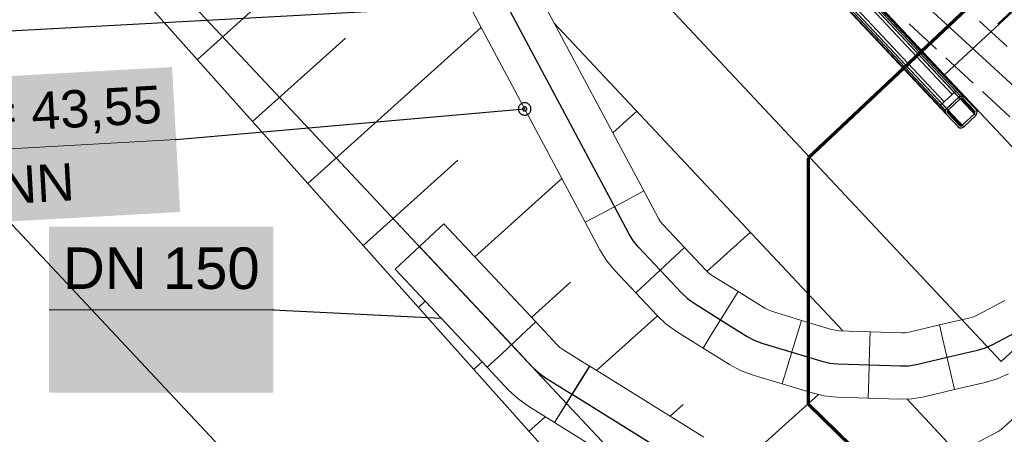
# Model space of a CAD drawing. Extents: x -779 to 790, y -208 to 633.
# Tile 34 of 232: x -247 to -199, y -6 to 14. Entities that reach past the tile are written whole.
import ezdxf
from ezdxf.lldxf.tags import DXFTag

# ---------------------------------------------------------------- set-up
doc = ezdxf.new("R2010")
doc.units = 0
doc.layers.get('0').update_dxf_attribs({"lineweight": 25})
for name, color, linetype, lineweight, true_color in [('01AFU Allgemein Bemaßung-A07F5V4RWF', 7, 'Continuous', 25, 0x848484), ('20 Bodenplatte-A07F5V4PWF', 7, 'Continuous', 25, 0x848484), ('20 Fenster als Fassade-A07F5V52WF', 9, 'Continuous', 25, 0x808080), ('20 Fundament-A07F5V4OWF', 7, 'Continuous', 25, 0x848484), ('30 Baugrubenplanung', 7, 'Continuous', 25, 0x848484), ('ELT Leerrohre', 1, 'Continuous', 35, 0xff0000), ('S_Kaltwasser', 3, 'Continuous', 35, 0x00ff00), ('S_Mass', 150, 'Continuous', 25, 0x007fff), ('S_Regenwasser_Grundleitung', 7, 'Continuous', 70, 0x0080ff), ('X_Mass', 150, 'Continuous', 25, 0x007fff)]:
    doc.layers.add(name, color=color, linetype=linetype, lineweight=lineweight, true_color=true_color)
doc.styles.get("Standard").update_dxf_attribs({"font": 'arial.ttf'})
tags = doc.linetypes.add('STRICHPUNKT2', pattern=[12.7, 6.35, -3.175, 0, -3.175]).pattern_tags.tags
tags[10:11] = [DXFTag(74, 4), DXFTag(75, 0), DXFTag(340, '0'), DXFTag(46, 0.0), DXFTag(50, 0.0), DXFTag(44, 0.0), DXFTag(45, 0.0)]
tags[8:9] = [DXFTag(74, 4), DXFTag(75, 0), DXFTag(340, '0'), DXFTag(46, 0.0), DXFTag(50, 0.0), DXFTag(44, 0.0), DXFTag(45, 0.0)]
tags[6:7] = [DXFTag(74, 4), DXFTag(75, 0), DXFTag(340, '0'), DXFTag(46, 0.0), DXFTag(50, 0.0), DXFTag(44, 0.0), DXFTag(45, 0.0)]
tags[4:5] = [DXFTag(74, 4), DXFTag(75, 0), DXFTag(340, '0'), DXFTag(46, 0.0), DXFTag(50, 0.0), DXFTag(44, 0.0), DXFTag(45, 0.0)]

# ---------------------------------------------------------------- blocks, each defined once
blk = doc.blocks.new('Referenz-A07F5V4VWF', base_point=(-401.415, -176.34))
at = {"color": 0, "linetype": 'ByBlock', "lineweight": -2, "ltscale": 12.5}
for p, q in [((-258.024, 70.696), (-194.945, 3.354)), ((-139.804, 69.201), (-202.027, 10.914)), ((-266.191, 43.332), (-209.114, -20.788)), ((-202.027, 10.914), (-194.945, 3.354))]:
    blk.add_line(p, q, dxfattribs=at)
at = {"layer": '01AFU Allgemein Bemaßung-A07F5V4RWF', "color": 0, "lineweight": -2}
blk.add_line((-229.546, -14.863), (-307.171, 68.007), dxfattribs=at)
at = {"layer": '20 Bodenplatte-A07F5V4PWF', "color": 0, "lineweight": -2}
for p, q in [((-139.804, 69.201), (-202.027, 10.914)), ((-202.027, 10.914), (-194.945, 3.354))]:
    blk.add_line(p, q, dxfattribs=at)
at = {"layer": '20 Fundament-A07F5V4OWF', "color": 0, "lineweight": -2}
for p, q in [((-258.024, 70.696), (-194.945, 3.354)), ((-157.319, -27.79), (-219.366, 29.425)), ((-202.406, 12.153), (-203.729, 13.374)), ((-199.014, 12.291), (-200.338, 13.511)), ((-200.641, 10.526), (-201.965, 11.747)), ((-198.877, 8.899), (-200.2, 10.119))]:
    blk.add_line(p, q, dxfattribs=at)
at = {"layer": '30 Baugrubenplanung', "color": 0, "lineweight": -2}
for p, q in [((-266.191, 43.332), (-209.114, -20.788)), ((-266.191, 43.332), (-209.114, -20.788)), ((-237.994, 11.656), (-228.211, 20.467)), ((-206.916, -1.422), (-220.83, 13.432)), ((-206.916, -1.422), (-220.83, 13.432)), ((-232.675, 5.68), (-224.33, 13.195)), ((-235.335, 8.668), (-230.868, 12.691)), ((-218, 8.129), (-216.84, 9.173)), ((-230.015, 2.692), (-225.45, 6.804)), ((-224.642, 2.147), (-220.449, 5.923)), ((-213.467, 1.445), (-211.37, 3.333)), ((-221.909, -0.775), (-220.031, 0.917)), ((-227.355, -0.296), (-227.021, 0.006)), ((-218.773, -3.334), (-215.848, -0.7)), ((-224.695, -3.284), (-224.287, -2.916)), ((-219.854, -4.307), (-219.834, -4.289)), ((-211.582, -7.624), (-208.099, -4.488)), ((-201.399, -7.311), (-203.843, -4.703)), ((-201.399, -7.311), (-203.843, -4.703)), ((-215.239, -5.535), (-214.613, -4.97)), ((-222.035, -6.272), (-221.248, -5.563))]:
    blk.add_line(p, q, dxfattribs=at)
blk = doc.blocks.new('Referenz-A07F5V59WF', base_point=(-759.499, -206.186))
at = {"layer": '20 Fenster als Fassade-A07F5V52WF', "color": 0, "linetype": 'Continuous', "lineweight": -2, "ltscale": 225.000015}
for p, q in [((-234.701, 45.452), (-200.521, 8.963)), ((-234.418, 45.443), (-200.511, 9.246)), ((-235.294, 44.623), (-201.387, 8.426)), ((-235.284, 44.905), (-201.104, 8.417)), ((-201.341, 9.839), (-233.88, 44.576)), ((-201.058, 9.83), (-233.871, 44.859)), ((-233.76, 44.25), (-201.658, 9.98)), ((-201.658, 9.98), (-233.76, 44.25)), ((-201.487, 10.141), (-233.588, 44.411)), ((-201.934, 9.01), (-234.747, 44.039)), ((-201.925, 9.292), (-234.464, 44.03)), ((-234.318, 43.728), (-202.216, 9.457)), ((-202.045, 9.618), (-234.147, 43.889)), ((-234.147, 43.889), (-202.045, 9.618)), ((-201.487, 10.141), (-202.216, 9.457)), ((-202.045, 9.618), (-201.658, 9.98)), ((-201.658, 9.98), (-201.487, 10.141)), ((-201.268, 9.908), (-201.487, 10.141)), ((-202.216, 9.457), (-202.045, 9.618)), ((-201.998, 9.224), (-201.268, 9.908)), ((-201.925, 9.292), (-201.341, 9.839)), ((-201.856, 9.219), (-201.272, 9.766)), ((-201.341, 9.839), (-201.25, 9.888)), ((-201.272, 9.766), (-201.227, 9.791)), ((-200.589, 9.036), (-201.272, 9.766)), ((-201.25, 9.888), (-201.146, 9.885)), ((-201.227, 9.791), (-201.175, 9.789)), ((-201.175, 9.789), (-201.131, 9.762)), ((-201.146, 9.885), (-201.058, 9.83)), ((-201.131, 9.762), (-200.584, 9.178)), ((-201.058, 9.83), (-200.511, 9.246)), ((-202.216, 9.457), (-201.998, 9.224)), ((-201.983, 9.101), (-201.979, 9.204)), ((-201.983, 9.101), (-201.934, 9.01)), ((-201.979, 9.204), (-201.925, 9.292)), ((-201.934, 9.01), (-201.387, 8.426)), ((-201.885, 9.124), (-201.884, 9.175)), ((-201.885, 9.124), (-201.861, 9.078)), ((-201.884, 9.175), (-201.856, 9.219)), ((-201.861, 9.078), (-201.314, 8.494)), ((-201.173, 8.49), (-201.856, 9.219)), ((-201.173, 8.49), (-200.589, 9.036)), ((-200.589, 9.036), (-200.562, 9.08)), ((-200.584, 9.178), (-200.56, 9.132)), ((-200.562, 9.08), (-200.56, 9.132)), ((-200.521, 8.963), (-200.466, 9.051)), ((-200.462, 9.155), (-200.511, 9.246)), ((-200.511, 9.246), (-200.462, 9.155)), ((-200.466, 9.051), (-200.462, 9.155)), ((-200.466, 9.051), (-200.462, 9.155)), ((-201.104, 8.417), (-200.521, 8.963)), ((-201.387, 8.426), (-201.299, 8.371)), ((-201.387, 8.426), (-201.299, 8.371)), ((-201.314, 8.494), (-201.27, 8.467)), ((-201.299, 8.371), (-201.196, 8.368)), ((-201.299, 8.371), (-201.196, 8.368)), ((-201.27, 8.467), (-201.218, 8.465)), ((-201.218, 8.465), (-201.173, 8.49)), ((-201.196, 8.368), (-201.104, 8.417))]:
    blk.add_line(p, q, dxfattribs=at)
at = {"layer": '20 Fenster als Fassade-A07F5V52WF', "color": 0, "linetype": 'Continuous', "lineweight": -2, "ltscale": 151544.71875}
for p, q in [((-201.341, 9.839), (-233.88, 44.576)), ((-234.464, 44.03), (-201.925, 9.292)), ((-201.925, 9.292), (-201.341, 9.839))]:
    blk.add_line(p, q, dxfattribs=at)
at = {"layer": '20 Fenster als Fassade-A07F5V52WF', "color": 0, "linetype": 'Continuous', "lineweight": -2, "ltscale": 151092.125}
for p, q in [((-233.88, 44.576), (-201.341, 9.839)), ((-201.25, 9.888), (-233.826, 44.664)), ((-201.341, 9.839), (-201.25, 9.888))]:
    blk.add_line(p, q, dxfattribs=at)
at = {"layer": '20 Fenster als Fassade-A07F5V52WF', "color": 0, "linetype": 'Continuous', "lineweight": -2, "ltscale": 150969.171875}
for p, q in [((-201.058, 9.83), (-233.871, 44.859)), ((-233.822, 44.768), (-201.146, 9.885)), ((-201.146, 9.885), (-201.058, 9.83))]:
    blk.add_line(p, q, dxfattribs=at)
at = {"layer": '20 Fenster als Fassade-A07F5V52WF', "color": 0, "linetype": 'Continuous', "lineweight": -2, "ltscale": 151011.359375}
for p, q in [((-233.826, 44.664), (-201.25, 9.888)), ((-201.146, 9.885), (-233.822, 44.768)), ((-201.25, 9.888), (-201.146, 9.885))]:
    blk.add_line(p, q, dxfattribs=at)
at = {"layer": '20 Fenster als Fassade-A07F5V52WF', "color": 0, "linetype": 'Continuous', "lineweight": -2, "ltscale": 151136.890625}
for p, q in [((-233.76, 44.25), (-201.658, 9.98)), ((-201.487, 10.141), (-233.588, 44.411)), ((-201.658, 9.98), (-201.487, 10.141))]:
    blk.add_line(p, q, dxfattribs=at)
at = {"layer": '20 Fenster als Fassade-A07F5V52WF', "color": 0, "linetype": 'Continuous', "lineweight": -2, "ltscale": 151515.015625}
for p, q in [((-201.658, 9.98), (-233.76, 44.25)), ((-234.147, 43.889), (-202.045, 9.618)), ((-202.045, 9.618), (-201.658, 9.98))]:
    blk.add_line(p, q, dxfattribs=at)
at = {"layer": '20 Fenster als Fassade-A07F5V52WF', "color": 0, "linetype": 'Continuous', "lineweight": -2, "ltscale": 152110.046875}
for p, q in [((-234.747, 44.039), (-201.934, 9.01)), ((-201.983, 9.101), (-234.659, 43.984)), ((-201.934, 9.01), (-201.983, 9.101))]:
    blk.add_line(p, q, dxfattribs=at)
at = {"layer": '20 Fenster als Fassade-A07F5V52WF', "color": 0, "linetype": 'Continuous', "lineweight": -2, "ltscale": 152056.71875}
for p, q in [((-234.659, 43.984), (-201.983, 9.101)), ((-201.979, 9.204), (-234.555, 43.981)), ((-201.983, 9.101), (-201.979, 9.204))]:
    blk.add_line(p, q, dxfattribs=at)
at = {"layer": '20 Fenster als Fassade-A07F5V52WF', "color": 0, "linetype": 'Continuous', "lineweight": -2, "ltscale": 151969.34375}
for p, q in [((-234.555, 43.981), (-201.979, 9.204)), ((-201.925, 9.292), (-234.464, 44.03)), ((-201.979, 9.204), (-201.925, 9.292))]:
    blk.add_line(p, q, dxfattribs=at)
at = {"layer": '20 Fenster als Fassade-A07F5V52WF', "color": 0, "linetype": 'Continuous', "lineweight": -2, "ltscale": 151880.734375}
for p, q in [((-234.318, 43.728), (-202.216, 9.457)), ((-202.045, 9.618), (-234.147, 43.889)), ((-202.216, 9.457), (-202.045, 9.618))]:
    blk.add_line(p, q, dxfattribs=at)
at = {"layer": '20 Fenster als Fassade-A07F5V52WF', "color": 0, "linetype": 'Continuous', "lineweight": -2, "ltscale": 155902.84375}
for p, q in [((-201.272, 9.766), (-201.856, 9.219)), ((-200.589, 9.036), (-201.272, 9.766)), ((-201.856, 9.219), (-201.173, 8.49)), ((-201.173, 8.49), (-200.589, 9.036))]:
    blk.add_line(p, q, dxfattribs=at)
at = {"layer": '20 Fenster als Fassade-A07F5V52WF', "color": 0, "linetype": 'Continuous', "lineweight": -2, "ltscale": 155459.953125}
for p, q in [((-201.227, 9.791), (-201.272, 9.766)), ((-201.272, 9.766), (-200.589, 9.036)), ((-200.562, 9.08), (-201.227, 9.791)), ((-200.589, 9.036), (-200.562, 9.08))]:
    blk.add_line(p, q, dxfattribs=at)
at = {"layer": '20 Fenster als Fassade-A07F5V52WF', "color": 0, "linetype": 'Continuous', "lineweight": -2, "ltscale": 155439.03125}
for p, q in [((-201.175, 9.789), (-201.227, 9.791)), ((-201.227, 9.791), (-200.562, 9.08)), ((-200.56, 9.132), (-201.175, 9.789)), ((-200.562, 9.08), (-200.56, 9.132))]:
    blk.add_line(p, q, dxfattribs=at)
at = {"layer": '20 Fenster als Fassade-A07F5V52WF', "color": 0, "linetype": 'Continuous', "lineweight": -2, "ltscale": 155366.234375}
for p, q in [((-201.131, 9.762), (-201.175, 9.789)), ((-201.175, 9.789), (-200.56, 9.132)), ((-200.584, 9.178), (-201.131, 9.762)), ((-200.56, 9.132), (-200.584, 9.178))]:
    blk.add_line(p, q, dxfattribs=at)
at = {"layer": '20 Fenster als Fassade-A07F5V52WF', "color": 0, "linetype": 'Continuous', "lineweight": -2, "ltscale": 156239.84375}
for p, q in [((-201.884, 9.175), (-201.885, 9.124)), ((-201.885, 9.124), (-201.27, 8.467)), ((-201.218, 8.465), (-201.884, 9.175)), ((-201.27, 8.467), (-201.218, 8.465))]:
    blk.add_line(p, q, dxfattribs=at)
at = {"layer": '20 Fenster als Fassade-A07F5V52WF', "color": 0, "linetype": 'Continuous', "lineweight": -2, "ltscale": 156310.140625}
for p, q in [((-201.27, 8.467), (-201.885, 9.124)), ((-201.885, 9.124), (-201.861, 9.078)), ((-201.861, 9.078), (-201.314, 8.494)), ((-201.314, 8.494), (-201.27, 8.467))]:
    blk.add_line(p, q, dxfattribs=at)
at = {"layer": '20 Fenster als Fassade-A07F5V52WF', "color": 0, "linetype": 'Continuous', "lineweight": -2, "ltscale": 156217.96875}
for p, q in [((-201.856, 9.219), (-201.884, 9.175)), ((-201.884, 9.175), (-201.218, 8.465)), ((-201.173, 8.49), (-201.856, 9.219)), ((-201.218, 8.465), (-201.173, 8.49))]:
    blk.add_line(p, q, dxfattribs=at)
blk = doc.blocks.new('Polylinie-A07F5V5ZWF', base_point=(-525.556, -2.904))
at = {"color": 0, "linetype": 'ByBlock', "lineweight": -2, "ltscale": 0.35}
for p, q in [((-293.044, 97.206), (-199.293, -2.904)), ((-199.293, -2.904), (-183.581, 11.792))]:
    blk.add_line(p, q, dxfattribs=at)
blk = doc.blocks.new('Polylinie-A07F5V61WF', base_point=(-514.405, -17.205))
at = {"color": 0, "linetype": 'ByBlock', "lineweight": -2, "ltscale": 0.35}
blk.add_line((-208.717, -17.205), (-302.786, 83.243), dxfattribs=at)
blk = doc.blocks.new('Maß-A07F5V9FWF', base_point=(-299.289, 0.217))
at = {"color": 0, "linetype": 'ByBlock', "lineweight": -2, "ltscale": 0.25}
blk.add_line((-298.789, 10.202), (-180.9, 16.654), dxfattribs=at)

msp = doc.modelspace()

# ---------------------------------------------------------------- linework, layer by layer
at = {"color": 8, "lineweight": 25, "ltscale": 0.25, "true_color": 0x808080}
msp.add_line((-199.457, 13.386), (-165.755, 44.955), dxfattribs=at)
at = {"layer": 'ELT Leerrohre', "color": 1, "lineweight": 13, "true_color": 0xff0000}
for p, q in [((-216.501, 5.321), (-231.03, 32.547)), ((-233.854, 31.041), (-219.324, 3.815)), ((-217.328, 4.88), (-216.501, 5.321)), ((-217.328, 4.88), (-216.501, 5.321)), ((-215.792, 3.993), (-216.501, 5.321)), ((-218.497, 4.256), (-217.328, 4.88)), ((-218.497, 4.256), (-217.328, 4.88)), ((-219.324, 3.815), (-218.497, 4.256)), ((-219.324, 3.815), (-218.497, 4.256)), ((-219.324, 3.815), (-218.615, 2.486)), ((-215.696, 3.837), (-215.792, 3.993)), ((-215.579, 3.696), (-215.696, 3.837)), ((-226.816, 3.099), (-226.131, 3.74)), ((-221.705, -0.993), (-226.131, 3.74)), ((-214.551, 2.596), (-215.579, 3.696)), ((-227.784, 2.194), (-226.816, 3.099)), ((-218.298, 1.975), (-218.615, 2.486)), ((-214.551, 2.596), (-215.235, 1.955)), ((-215.235, 1.955), (-214.551, 2.596)), ((-213.522, 1.496), (-214.551, 2.596)), ((-228.468, 1.554), (-227.784, 2.194)), ((-217.916, 1.51), (-218.298, 1.975)), ((-215.235, 1.955), (-216.203, 1.05)), ((-216.203, 1.05), (-215.235, 1.955)), ((-228.468, 1.554), (-224.042, -3.179)), ((-217.916, 1.51), (-216.888, 0.41)), ((-213.522, 1.496), (-213.388, 1.371)), ((-216.203, 1.05), (-216.888, 0.41)), ((-216.888, 0.41), (-216.203, 1.05)), ((-213.388, 1.371), (-213.24, 1.264)), ((-211.961, 0.468), (-213.24, 1.264)), ((-216.888, 0.41), (-215.859, -0.69)), ((-211.961, 0.468), (-212.457, -0.328)), ((-211.961, 0.468), (-212.457, -0.328)), ((-210.683, -0.328), (-211.961, 0.468)), ((-199.129, 0.039), (-200.458, -0.67)), ((-212.457, -0.328), (-213.157, -1.453)), ((-212.457, -0.328), (-213.157, -1.453)), ((-210.683, -0.328), (-210.521, -0.415)), ((-210.521, -0.415), (-210.35, -0.479)), ((-215.859, -0.69), (-215.42, -1.102)), ((-208.909, -0.918), (-210.35, -0.479)), ((-208.909, -0.918), (-209.182, -1.814)), ((-208.909, -0.918), (-209.182, -1.814)), ((-207.468, -1.356), (-208.909, -0.918)), ((-200.8, -0.798), (-202.267, -1.139)), ((-200.8, -0.798), (-200.625, -0.745)), ((-200.625, -0.745), (-200.458, -0.67)), ((-221.705, -0.993), (-222.389, -1.633)), ((-222.389, -1.633), (-221.705, -0.993)), ((-220.676, -2.093), (-221.705, -0.993)), ((-215.42, -1.102), (-214.931, -1.453)), ((-207.468, -1.356), (-207.29, -1.397)), ((-207.29, -1.397), (-207.108, -1.416)), ((-205.603, -1.466), (-207.108, -1.416)), ((-202.267, -1.139), (-203.734, -1.48)), ((-202.267, -1.139), (-202.055, -2.052)), ((-202.267, -1.139), (-202.055, -2.052)), ((-222.389, -1.633), (-223.357, -2.539)), ((-223.357, -2.539), (-222.389, -1.633)), ((-214.931, -1.453), (-213.653, -2.249)), ((-213.157, -1.453), (-213.653, -2.249)), ((-213.157, -1.453), (-213.653, -2.249)), ((-209.182, -1.814), (-209.567, -3.082)), ((-209.182, -1.814), (-209.567, -3.082)), ((-205.603, -1.466), (-205.634, -2.403)), ((-205.603, -1.466), (-205.634, -2.403)), ((-204.097, -1.516), (-205.603, -1.466)), ((-204.097, -1.516), (-203.914, -1.51)), ((-203.914, -1.51), (-203.734, -1.48)), ((-220.676, -2.093), (-220.543, -2.218)), ((-220.543, -2.218), (-220.394, -2.325)), ((-219.115, -3.121), (-220.394, -2.325)), ((-213.653, -2.249), (-212.374, -3.045)), ((-202.055, -2.052), (-201.754, -3.343)), ((-202.055, -2.052), (-201.754, -3.343)), ((-223.357, -2.539), (-224.042, -3.179)), ((-224.042, -3.179), (-223.357, -2.539)), ((-205.634, -2.403), (-205.678, -3.727)), ((-205.634, -2.403), (-205.678, -3.727)), ((-224.042, -3.179), (-223.013, -4.279)), ((-219.115, -3.121), (-219.611, -3.917)), ((-219.604, -3.921), (-219.109, -3.125)), ((-213.608, -6.551), (-219.109, -3.125)), ((-212.374, -3.045), (-211.844, -3.329)), ((-209.567, -3.082), (-209.84, -3.979)), ((-209.567, -3.082), (-209.84, -3.979)), ((-211.844, -3.329), (-211.281, -3.541)), ((-211.281, -3.541), (-209.84, -3.979)), ((-205.678, -3.727), (-205.709, -4.664)), ((-205.678, -3.727), (-205.709, -4.664)), ((-201.754, -3.343), (-201.542, -4.256)), ((-201.754, -3.343), (-201.542, -4.256)), ((-200.075, -3.915), (-199.499, -3.741)), ((-199.499, -3.741), (-198.951, -3.493)), ((-219.611, -3.917), (-220.312, -5.042)), ((-220.305, -5.046), (-219.604, -3.921)), ((-209.84, -3.979), (-208.399, -4.417)), ((-203.009, -4.597), (-201.542, -4.256)), ((-201.542, -4.256), (-200.075, -3.915)), ((-223.013, -4.279), (-222.574, -4.69)), ((-222.574, -4.69), (-222.085, -5.041)), ((-208.399, -4.417), (-207.813, -4.554)), ((-207.813, -4.554), (-207.215, -4.614)), ((-207.215, -4.614), (-205.709, -4.664)), ((-205.709, -4.664), (-204.204, -4.714)), ((-204.204, -4.714), (-203.603, -4.695)), ((-203.603, -4.695), (-203.009, -4.597)), ((-222.085, -5.041), (-220.807, -5.837)), ((-220.312, -5.042), (-220.807, -5.837)), ((-220.801, -5.841), (-220.305, -5.046)), ((-198.051, -5.029), (-199.15, -6.057)), ((-220.801, -5.841), (-215.3, -9.267)), ((-199.292, -6.173), (-199.15, -6.057)), ((-199.448, -6.27), (-200.776, -6.979)), ((-199.448, -6.27), (-199.292, -6.173))]:
    msp.add_line(p, q, dxfattribs=at)
at = {"layer": 'ELT Leerrohre', "color": 1, "linetype": 'STRICHPUNKT2', "lineweight": 25, "ltscale": 0.25, "true_color": 0xff0000}
for p, q in [((-217.913, 4.568), (-232.44, 31.791)), ((-217.204, 3.239), (-217.913, 4.568)), ((-216.997, 2.906), (-217.204, 3.239)), ((-216.748, 2.603), (-216.997, 2.906)), ((-222.873, -2.086), (-227.3, 2.647)), ((-215.719, 1.503), (-216.748, 2.603)), ((-215.719, 1.503), (-214.69, 0.403)), ((-214.69, 0.403), (-214.404, 0.134)), ((-214.404, 0.134), (-214.085, -0.094)), ((-214.085, -0.094), (-212.807, -0.89)), ((-212.807, -0.89), (-211.529, -1.687)), ((-199.704, -2.082), (-198.376, -1.372)), ((-211.529, -1.687), (-211.183, -1.872)), ((-211.183, -1.872), (-210.815, -2.01)), ((-222.873, -2.086), (-221.845, -3.186)), ((-210.815, -2.01), (-209.375, -2.448)), ((-201.905, -2.698), (-200.438, -2.357)), ((-200.438, -2.357), (-200.062, -2.243)), ((-200.062, -2.243), (-199.704, -2.082)), ((-209.375, -2.448), (-207.934, -2.887)), ((-203.371, -3.039), (-201.905, -2.698)), ((-221.845, -3.186), (-221.558, -3.454)), ((-207.934, -2.887), (-207.552, -2.976)), ((-207.552, -2.976), (-207.161, -3.015)), ((-207.161, -3.015), (-205.656, -3.065)), ((-205.656, -3.065), (-204.151, -3.115)), ((-204.151, -3.115), (-203.759, -3.103)), ((-203.759, -3.103), (-203.371, -3.039)), ((-221.558, -3.454), (-221.24, -3.683)), ((-221.24, -3.683), (-219.961, -4.479)), ((-214.454, -7.909), (-219.955, -4.483))]:
    msp.add_line(p, q, dxfattribs=at)
at = {"layer": 'S_Mass'}
for p, q in [((-222.451, 9.488), (-222.477, 9.459)), ((-222.422, 9.514), (-222.451, 9.488)), ((-222.389, 9.536), (-222.422, 9.514)), ((-222.354, 9.554), (-222.389, 9.536)), ((-222.317, 9.566), (-222.354, 9.554)), ((-222.278, 9.574), (-222.317, 9.566)), ((-222.239, 9.576), (-222.278, 9.574)), ((-222.2, 9.574), (-222.239, 9.576)), ((-222.161, 9.566), (-222.2, 9.574)), ((-222.124, 9.554), (-222.161, 9.566)), ((-222.089, 9.536), (-222.124, 9.554)), ((-222.056, 9.514), (-222.089, 9.536)), ((-222.027, 9.488), (-222.056, 9.514)), ((-222.001, 9.459), (-222.027, 9.488)), ((-239.021, 7.802), (-222.239, 9.276)), ((-222.536, 9.316), (-222.539, 9.276)), ((-222.539, 9.276), (-222.536, 9.237)), ((-222.529, 9.354), (-222.536, 9.316)), ((-222.536, 9.237), (-222.529, 9.199)), ((-222.516, 9.391), (-222.529, 9.354)), ((-222.529, 9.199), (-222.516, 9.162)), ((-222.499, 9.426), (-222.516, 9.391)), ((-222.516, 9.162), (-222.499, 9.126)), ((-222.477, 9.459), (-222.499, 9.426)), ((-222.499, 9.126), (-222.477, 9.094)), ((-222.477, 9.094), (-222.451, 9.064)), ((-222.451, 9.064), (-222.422, 9.038)), ((-222.422, 9.038), (-222.389, 9.017)), ((-222.389, 9.017), (-222.354, 8.999)), ((-222.338, 9.289), (-222.339, 9.276)), ((-222.339, 9.276), (-222.338, 9.263)), ((-222.336, 9.302), (-222.338, 9.289)), ((-222.338, 9.263), (-222.336, 9.25)), ((-222.331, 9.315), (-222.336, 9.302)), ((-222.336, 9.25), (-222.331, 9.238)), ((-222.326, 9.326), (-222.331, 9.315)), ((-222.331, 9.238), (-222.326, 9.226)), ((-222.318, 9.337), (-222.326, 9.326)), ((-222.326, 9.226), (-222.318, 9.215)), ((-222.31, 9.347), (-222.318, 9.337)), ((-222.318, 9.215), (-222.31, 9.206)), ((-222.3, 9.356), (-222.31, 9.347)), ((-222.31, 9.206), (-222.3, 9.197)), ((-222.289, 9.363), (-222.3, 9.356)), ((-222.3, 9.197), (-222.289, 9.19)), ((-222.277, 9.369), (-222.289, 9.363)), ((-222.289, 9.19), (-222.277, 9.184)), ((-222.265, 9.373), (-222.277, 9.369)), ((-222.277, 9.184), (-222.265, 9.18)), ((-222.252, 9.375), (-222.265, 9.373)), ((-222.265, 9.18), (-222.252, 9.177)), ((-222.239, 9.376), (-222.252, 9.375)), ((-222.252, 9.177), (-222.239, 9.176)), ((-222.226, 9.375), (-222.239, 9.376)), ((-222.239, 9.176), (-222.226, 9.177)), ((-222.213, 9.373), (-222.226, 9.375)), ((-222.226, 9.177), (-222.213, 9.18)), ((-222.201, 9.369), (-222.213, 9.373)), ((-222.213, 9.18), (-222.201, 9.184)), ((-222.189, 9.363), (-222.201, 9.369)), ((-222.201, 9.184), (-222.189, 9.19)), ((-222.178, 9.356), (-222.189, 9.363)), ((-222.189, 9.19), (-222.178, 9.197)), ((-222.168, 9.347), (-222.178, 9.356)), ((-222.178, 9.197), (-222.168, 9.206)), ((-222.16, 9.337), (-222.168, 9.347)), ((-222.168, 9.206), (-222.16, 9.215)), ((-222.152, 9.326), (-222.16, 9.337)), ((-222.16, 9.215), (-222.152, 9.226)), ((-222.147, 9.315), (-222.152, 9.326)), ((-222.152, 9.226), (-222.147, 9.238)), ((-222.142, 9.302), (-222.147, 9.315)), ((-222.147, 9.238), (-222.142, 9.25)), ((-222.14, 9.289), (-222.142, 9.302)), ((-222.142, 9.25), (-222.14, 9.263)), ((-222.139, 9.276), (-222.14, 9.289)), ((-222.14, 9.263), (-222.139, 9.276)), ((-222.124, 8.999), (-222.089, 9.017)), ((-222.089, 9.017), (-222.056, 9.038)), ((-222.056, 9.038), (-222.027, 9.064)), ((-222.027, 9.064), (-222.001, 9.094)), ((-221.979, 9.426), (-222.001, 9.459)), ((-222.001, 9.094), (-221.979, 9.126)), ((-221.962, 9.391), (-221.979, 9.426)), ((-221.979, 9.126), (-221.962, 9.162)), ((-221.949, 9.354), (-221.962, 9.391)), ((-221.962, 9.162), (-221.949, 9.199)), ((-221.941, 9.316), (-221.949, 9.354)), ((-221.949, 9.199), (-221.941, 9.237)), ((-221.939, 9.276), (-221.941, 9.316)), ((-221.941, 9.237), (-221.939, 9.276)), ((-222.354, 8.999), (-222.317, 8.987)), ((-222.317, 8.987), (-222.278, 8.979)), ((-222.278, 8.979), (-222.239, 8.976)), ((-222.239, 8.976), (-222.2, 8.979)), ((-222.2, 8.979), (-222.161, 8.987)), ((-222.161, 8.987), (-222.124, 8.999)), ((-239.03, 7.804), (-239.031, 7.802)), ((-239.031, 7.802), (-239.031, 7.801)), ((-239.031, 7.801), (-239.03, 7.8)), ((-239.029, 7.807), (-239.03, 7.806)), ((-239.03, 7.806), (-239.03, 7.805)), ((-239.03, 7.805), (-239.03, 7.804)), ((-239.03, 7.8), (-239.03, 7.798)), ((-239.03, 7.798), (-239.03, 7.797)), ((-239.03, 7.797), (-239.029, 7.796)), ((-239.028, 7.808), (-239.029, 7.807)), ((-239.029, 7.796), (-239.028, 7.795)), ((-239.027, 7.809), (-239.028, 7.808)), ((-239.028, 7.795), (-239.027, 7.794)), ((-239.026, 7.81), (-239.027, 7.809)), ((-239.027, 7.794), (-239.026, 7.793)), ((-239.025, 7.811), (-239.026, 7.81)), ((-239.026, 7.793), (-239.025, 7.793)), ((-239.024, 7.811), (-239.025, 7.811)), ((-239.025, 7.793), (-239.024, 7.792)), ((-239.023, 7.811), (-239.024, 7.811)), ((-239.024, 7.792), (-239.023, 7.792)), ((-239.021, 7.812), (-239.023, 7.811)), ((-239.023, 7.792), (-239.021, 7.792)), ((-239.02, 7.812), (-239.021, 7.812)), ((-239.021, 7.792), (-239.02, 7.792)), ((-239.019, 7.811), (-239.02, 7.812)), ((-239.02, 7.792), (-239.019, 7.792)), ((-239.017, 7.811), (-239.019, 7.811)), ((-239.019, 7.792), (-239.018, 7.792)), ((-239.018, 7.792), (-239.016, 7.793)), ((-239.016, 7.811), (-239.017, 7.811)), ((-239.015, 7.81), (-239.016, 7.811)), ((-239.016, 7.793), (-239.015, 7.793)), ((-239.014, 7.809), (-239.015, 7.81)), ((-239.015, 7.793), (-239.014, 7.794)), ((-239.013, 7.808), (-239.014, 7.809)), ((-239.014, 7.794), (-239.013, 7.795)), ((-239.012, 7.807), (-239.013, 7.808)), ((-239.013, 7.795), (-239.012, 7.796)), ((-239.012, 7.806), (-239.012, 7.807)), ((-239.011, 7.805), (-239.012, 7.806)), ((-239.012, 7.797), (-239.011, 7.798)), ((-239.012, 7.796), (-239.012, 7.797)), ((-239.011, 7.803), (-239.011, 7.805)), ((-239.011, 7.802), (-239.011, 7.803)), ((-239.011, 7.801), (-239.011, 7.802)), ((-239.011, 7.8), (-239.011, 7.801)), ((-239.011, 7.798), (-239.011, 7.8))]:
    msp.add_line(p, q, dxfattribs=at)
at = {"layer": 'S_Mass', "lineweight": 18}
msp.add_line((-252.848, 7.033), (-239.021, 7.802), dxfattribs=at)
at = {"layer": 'S_Mass', "color": 7, "true_color": 0xffffff}
for points in [[(-239.172, 10.528), (-253.042, 10.528), (-239.215, 11.296)], [(-252.697, 4.307), (-239.172, 10.528), (-253.042, 10.528)], [(-238.826, 4.307), (-252.697, 4.307), (-239.172, 10.528)], [(-252.654, 3.539), (-238.826, 4.307), (-252.697, 4.307)]]:
    msp.add_solid(points, dxfattribs=at)
at = {"layer": 'S_Regenwasser_Grundleitung'}
for p, q in [((-49.77, 156.555), (-208.594, 6.909)), ((-208.594, 6.909), (-208.594, -4.942)), ((-208.594, -4.942), (-187.028, -25.927))]:
    msp.add_line(p, q, dxfattribs=at)
at = {"layer": 'X_Mass', "lineweight": 18}
msp.add_line((-245.134, -0.403), (-234.344, -0.403), dxfattribs=at)
at = {"layer": 'X_Mass'}
for p, q in [((-234.353, -0.399), (-234.354, -0.401)), ((-234.354, -0.401), (-234.354, -0.402)), ((-234.354, -0.402), (-234.354, -0.403)), ((-234.354, -0.403), (-234.354, -0.404)), ((-234.354, -0.404), (-234.354, -0.406)), ((-234.354, -0.406), (-234.353, -0.407)), ((-234.352, -0.397), (-234.353, -0.398)), ((-234.353, -0.398), (-234.353, -0.399)), ((-234.353, -0.407), (-234.353, -0.408)), ((-234.353, -0.408), (-234.352, -0.409)), ((-234.351, -0.396), (-234.352, -0.397)), ((-234.352, -0.409), (-234.351, -0.41)), ((-234.35, -0.395), (-234.351, -0.396)), ((-234.351, -0.41), (-234.35, -0.411)), ((-234.349, -0.394), (-234.35, -0.395)), ((-234.35, -0.411), (-234.349, -0.412)), ((-234.348, -0.394), (-234.349, -0.394)), ((-234.349, -0.412), (-234.348, -0.412)), ((-234.347, -0.393), (-234.348, -0.394)), ((-234.348, -0.412), (-234.347, -0.413)), ((-234.345, -0.393), (-234.347, -0.393)), ((-234.347, -0.413), (-234.345, -0.413)), ((-234.344, -0.393), (-234.345, -0.393)), ((-234.345, -0.413), (-234.344, -0.413)), ((-234.343, -0.393), (-234.344, -0.393)), ((-234.344, -0.403), (-226.255, -0.813)), ((-234.344, -0.413), (-234.343, -0.413)), ((-234.341, -0.393), (-234.343, -0.393)), ((-234.343, -0.413), (-234.341, -0.413)), ((-234.34, -0.394), (-234.341, -0.393)), ((-234.341, -0.413), (-234.34, -0.412)), ((-234.339, -0.394), (-234.34, -0.394)), ((-234.34, -0.412), (-234.339, -0.412)), ((-234.338, -0.395), (-234.339, -0.394)), ((-234.339, -0.412), (-234.338, -0.411)), ((-234.337, -0.396), (-234.338, -0.395)), ((-234.338, -0.411), (-234.337, -0.41)), ((-234.336, -0.397), (-234.337, -0.396)), ((-234.337, -0.41), (-234.336, -0.409)), ((-234.335, -0.398), (-234.336, -0.397)), ((-234.336, -0.409), (-234.335, -0.408)), ((-234.335, -0.399), (-234.335, -0.398)), ((-234.334, -0.401), (-234.335, -0.399)), ((-234.335, -0.407), (-234.334, -0.406)), ((-234.335, -0.408), (-234.335, -0.407)), ((-234.334, -0.402), (-234.334, -0.401)), ((-234.334, -0.403), (-234.334, -0.402)), ((-234.334, -0.404), (-234.334, -0.403)), ((-234.334, -0.406), (-234.334, -0.404))]:
    msp.add_line(p, q, dxfattribs=at)
at = {"layer": 'X_Mass', "color": 7, "true_color": 0xffffff}
for points in [[(-245.134, -4.403), (-234.344, -4.403), (-245.134, 3.597)], [(-234.344, -4.403), (-245.134, 3.597), (-234.344, 3.597)]]:
    msp.add_solid(points, dxfattribs=at)

# ---------------------------------------------------------------- block references
at = {"color": 8, "lineweight": 25, "ltscale": 1250, "true_color": 0x808080}
msp.add_blockref('Referenz-A07F5V59WF', (-759.499, -206.186), dxfattribs=at)
at = {"color": 8, "lineweight": 25, "ltscale": 12.5, "true_color": 0x808080}
msp.add_blockref('Referenz-A07F5V4VWF', (-401.415, -176.34), dxfattribs=at)
at = {"layer": 'S_Kaltwasser', "ltscale": 0.35}
for name, p in [('Polylinie-A07F5V5ZWF', (-525.556, -2.904)), ('Polylinie-A07F5V61WF', (-514.405, -17.205))]:
    msp.add_blockref(name, p, dxfattribs=at)
at = {"layer": 'S_Mass', "ltscale": 0.25}
msp.add_blockref('Maß-A07F5V9FWF', (-299.289, 0.217), dxfattribs=at)

# ---------------------------------------------------------------- texts
at = {"layer": 'S_Mass', "char_height": 1.8, "attachment_point": 1, "rotation": 3.18}
for s, insert in [('{\\fArial;RS = 43,55}', (-252.396, 9.713)), ('{\\fArial;H ü.NN}', (-252.202, 6.218))]:
    msp.add_mtext(s, dxfattribs=dict(at, insert=insert))
at = {"layer": 'X_Mass', "insert": (-244.467, 2.597), "char_height": 2, "attachment_point": 1}
msp.add_mtext('{\\fArial;DN 150}', dxfattribs=at)

doc.saveas('drawing.dxf')
